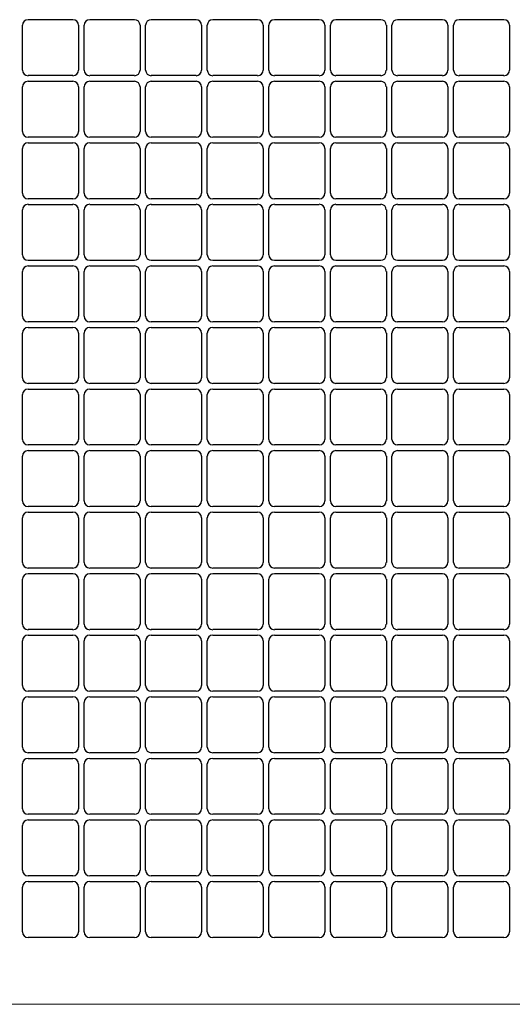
# Model space of a CAD drawing. Header units: millimetres. Extents: x 3501 to 4458, y 770 to 1067.
# Tile 9 of 16: x 4371 to 4377, y 897 to 910. Entities that reach past the tile are written whole.
import ezdxf

# ---------------------------------------------------------------- set-up
doc = ezdxf.new("R2010")
doc.units = ezdxf.units.MM
doc.linetypes.add('Durchgehend', pattern=[0])
doc.layers.add('Sichtbar (ISO)', color=7, linetype='Durchgehend', lineweight=25)
doc.layers.add('Sichtbar schmal (ISO)', color=7, linetype='Continuous', lineweight=9)

msp = doc.modelspace()

# ---------------------------------------------------------------- linework, layer by layer
at = {"layer": 'Sichtbar (ISO)'}
for p, q in [((4370.863, 909.863), (4371.444, 909.863)), ((4371.662, 909.863), (4372.243, 909.863)), ((4372.46, 909.863), (4373.041, 909.863)), ((4373.259, 909.863), (4373.839, 909.863)), ((4374.057, 909.863), (4374.638, 909.863)), ((4374.856, 909.863), (4375.436, 909.863)), ((4375.654, 909.863), (4376.235, 909.863)), ((4376.453, 909.863), (4377.033, 909.863)), ((4370.791, 909.209), (4370.791, 909.79)), ((4371.517, 909.79), (4371.517, 909.209)), ((4371.589, 909.209), (4371.589, 909.79)), ((4372.315, 909.79), (4372.315, 909.209)), ((4372.388, 909.209), (4372.388, 909.79)), ((4373.114, 909.79), (4373.114, 909.209)), ((4373.186, 909.209), (4373.186, 909.79)), ((4373.912, 909.79), (4373.912, 909.209)), ((4373.985, 909.209), (4373.985, 909.79)), ((4374.71, 909.79), (4374.71, 909.209)), ((4374.783, 909.209), (4374.783, 909.79)), ((4375.509, 909.79), (4375.509, 909.209)), ((4375.581, 909.209), (4375.581, 909.79)), ((4376.307, 909.79), (4376.307, 909.209)), ((4376.38, 909.209), (4376.38, 909.79)), ((4377.106, 909.79), (4377.106, 909.209)), ((4371.444, 909.137), (4370.863, 909.137)), ((4372.243, 909.137), (4371.662, 909.137)), ((4373.041, 909.137), (4372.46, 909.137)), ((4373.839, 909.137), (4373.259, 909.137)), ((4374.638, 909.137), (4374.057, 909.137)), ((4375.436, 909.137), (4374.856, 909.137)), ((4376.235, 909.137), (4375.654, 909.137)), ((4377.033, 909.137), (4376.453, 909.137)), ((4370.791, 908.411), (4370.791, 908.991)), ((4370.863, 909.064), (4371.444, 909.064)), ((4371.517, 908.991), (4371.517, 908.411)), ((4371.589, 908.411), (4371.589, 908.991)), ((4371.662, 909.064), (4372.243, 909.064)), ((4372.315, 908.991), (4372.315, 908.411)), ((4372.388, 908.411), (4372.388, 908.991)), ((4372.46, 909.064), (4373.041, 909.064)), ((4373.114, 908.991), (4373.114, 908.411)), ((4373.186, 908.411), (4373.186, 908.991)), ((4373.259, 909.064), (4373.839, 909.064)), ((4373.912, 908.991), (4373.912, 908.411)), ((4373.985, 908.411), (4373.985, 908.991)), ((4374.057, 909.064), (4374.638, 909.064)), ((4374.71, 908.991), (4374.71, 908.411)), ((4374.783, 908.411), (4374.783, 908.991)), ((4374.856, 909.064), (4375.436, 909.064)), ((4375.509, 908.991), (4375.509, 908.411)), ((4375.581, 908.411), (4375.581, 908.991)), ((4375.654, 909.064), (4376.235, 909.064)), ((4376.307, 908.991), (4376.307, 908.411)), ((4376.38, 908.411), (4376.38, 908.991)), ((4376.453, 909.064), (4377.033, 909.064)), ((4377.106, 908.991), (4377.106, 908.411)), ((4371.444, 908.338), (4370.863, 908.338)), ((4372.243, 908.338), (4371.662, 908.338)), ((4373.041, 908.338), (4372.46, 908.338)), ((4373.839, 908.338), (4373.259, 908.338)), ((4374.638, 908.338), (4374.057, 908.338)), ((4375.436, 908.338), (4374.856, 908.338)), ((4376.235, 908.338), (4375.654, 908.338)), ((4377.033, 908.338), (4376.453, 908.338)), ((4370.791, 907.612), (4370.791, 908.193)), ((4370.863, 908.266), (4371.444, 908.266)), ((4371.517, 908.193), (4371.517, 907.612)), ((4371.589, 907.612), (4371.589, 908.193)), ((4371.662, 908.266), (4372.243, 908.266)), ((4372.315, 908.193), (4372.315, 907.612)), ((4372.388, 907.612), (4372.388, 908.193)), ((4372.46, 908.266), (4373.041, 908.266)), ((4373.114, 908.193), (4373.114, 907.612)), ((4373.186, 907.612), (4373.186, 908.193)), ((4373.259, 908.266), (4373.839, 908.266)), ((4373.912, 908.193), (4373.912, 907.612)), ((4373.985, 907.612), (4373.985, 908.193)), ((4374.057, 908.266), (4374.638, 908.266)), ((4374.71, 908.193), (4374.71, 907.612)), ((4374.783, 907.612), (4374.783, 908.193)), ((4374.856, 908.266), (4375.436, 908.266)), ((4375.509, 908.193), (4375.509, 907.612)), ((4375.581, 907.612), (4375.581, 908.193)), ((4375.654, 908.266), (4376.235, 908.266)), ((4376.307, 908.193), (4376.307, 907.612)), ((4376.38, 907.612), (4376.38, 908.193)), ((4376.453, 908.266), (4377.033, 908.266)), ((4377.106, 908.193), (4377.106, 907.612)), ((4371.444, 907.54), (4370.863, 907.54)), ((4372.243, 907.54), (4371.662, 907.54)), ((4373.041, 907.54), (4372.46, 907.54)), ((4373.839, 907.54), (4373.259, 907.54)), ((4374.638, 907.54), (4374.057, 907.54)), ((4375.436, 907.54), (4374.856, 907.54)), ((4376.235, 907.54), (4375.654, 907.54)), ((4377.033, 907.54), (4376.453, 907.54)), ((4370.863, 907.467), (4371.444, 907.467)), ((4371.662, 907.467), (4372.243, 907.467)), ((4372.46, 907.467), (4373.041, 907.467)), ((4373.259, 907.467), (4373.839, 907.467)), ((4374.057, 907.467), (4374.638, 907.467)), ((4374.856, 907.467), (4375.436, 907.467)), ((4375.654, 907.467), (4376.235, 907.467)), ((4376.453, 907.467), (4377.033, 907.467)), ((4370.791, 906.814), (4370.791, 907.395)), ((4371.517, 907.395), (4371.517, 906.814)), ((4371.589, 906.814), (4371.589, 907.395)), ((4372.315, 907.395), (4372.315, 906.814)), ((4372.388, 906.814), (4372.388, 907.395)), ((4373.114, 907.395), (4373.114, 906.814)), ((4373.186, 906.814), (4373.186, 907.395)), ((4373.912, 907.395), (4373.912, 906.814)), ((4373.985, 906.814), (4373.985, 907.395)), ((4374.71, 907.395), (4374.71, 906.814)), ((4374.783, 906.814), (4374.783, 907.395)), ((4375.509, 907.395), (4375.509, 906.814)), ((4375.581, 906.814), (4375.581, 907.395)), ((4376.307, 907.395), (4376.307, 906.814)), ((4376.38, 906.814), (4376.38, 907.395)), ((4377.106, 907.395), (4377.106, 906.814)), ((4371.444, 906.741), (4370.863, 906.741)), ((4370.863, 906.669), (4371.444, 906.669)), ((4372.243, 906.741), (4371.662, 906.741)), ((4371.662, 906.669), (4372.243, 906.669)), ((4373.041, 906.741), (4372.46, 906.741)), ((4372.46, 906.669), (4373.041, 906.669)), ((4373.839, 906.741), (4373.259, 906.741)), ((4373.259, 906.669), (4373.839, 906.669)), ((4374.638, 906.741), (4374.057, 906.741)), ((4374.057, 906.669), (4374.638, 906.669)), ((4375.436, 906.741), (4374.856, 906.741)), ((4374.856, 906.669), (4375.436, 906.669)), ((4376.235, 906.741), (4375.654, 906.741)), ((4375.654, 906.669), (4376.235, 906.669)), ((4377.033, 906.741), (4376.453, 906.741)), ((4376.453, 906.669), (4377.033, 906.669)), ((4370.791, 906.016), (4370.791, 906.596)), ((4371.517, 906.596), (4371.517, 906.016)), ((4371.589, 906.016), (4371.589, 906.596)), ((4372.315, 906.596), (4372.315, 906.016)), ((4372.388, 906.016), (4372.388, 906.596)), ((4373.114, 906.596), (4373.114, 906.016)), ((4373.186, 906.016), (4373.186, 906.596)), ((4373.912, 906.596), (4373.912, 906.016)), ((4373.985, 906.016), (4373.985, 906.596)), ((4374.71, 906.596), (4374.71, 906.016)), ((4374.783, 906.016), (4374.783, 906.596)), ((4375.509, 906.596), (4375.509, 906.016)), ((4375.581, 906.016), (4375.581, 906.596)), ((4376.307, 906.596), (4376.307, 906.016)), ((4376.38, 906.016), (4376.38, 906.596)), ((4377.106, 906.596), (4377.106, 906.016)), ((4371.444, 905.943), (4370.863, 905.943)), ((4372.243, 905.943), (4371.662, 905.943)), ((4373.041, 905.943), (4372.46, 905.943)), ((4373.839, 905.943), (4373.259, 905.943)), ((4374.638, 905.943), (4374.057, 905.943)), ((4375.436, 905.943), (4374.856, 905.943)), ((4376.235, 905.943), (4375.654, 905.943)), ((4377.033, 905.943), (4376.453, 905.943)), ((4370.791, 905.217), (4370.791, 905.798)), ((4370.863, 905.87), (4371.444, 905.87)), ((4371.517, 905.798), (4371.517, 905.217)), ((4371.589, 905.217), (4371.589, 905.798)), ((4371.662, 905.87), (4372.243, 905.87)), ((4372.315, 905.798), (4372.315, 905.217)), ((4372.388, 905.217), (4372.388, 905.798)), ((4372.46, 905.87), (4373.041, 905.87)), ((4373.114, 905.798), (4373.114, 905.217)), ((4373.186, 905.217), (4373.186, 905.798)), ((4373.259, 905.87), (4373.839, 905.87)), ((4373.912, 905.798), (4373.912, 905.217)), ((4373.985, 905.217), (4373.985, 905.798)), ((4374.057, 905.87), (4374.638, 905.87)), ((4374.71, 905.798), (4374.71, 905.217)), ((4374.783, 905.217), (4374.783, 905.798)), ((4374.856, 905.87), (4375.436, 905.87)), ((4375.509, 905.798), (4375.509, 905.217)), ((4375.581, 905.217), (4375.581, 905.798)), ((4375.654, 905.87), (4376.235, 905.87)), ((4376.307, 905.798), (4376.307, 905.217)), ((4376.38, 905.217), (4376.38, 905.798)), ((4376.453, 905.87), (4377.033, 905.87)), ((4377.106, 905.798), (4377.106, 905.217)), ((4371.444, 905.145), (4370.863, 905.145)), ((4372.243, 905.145), (4371.662, 905.145)), ((4373.041, 905.145), (4372.46, 905.145)), ((4373.839, 905.145), (4373.259, 905.145)), ((4374.638, 905.145), (4374.057, 905.145)), ((4375.436, 905.145), (4374.856, 905.145)), ((4376.235, 905.145), (4375.654, 905.145)), ((4377.033, 905.145), (4376.453, 905.145)), ((4370.791, 904.419), (4370.791, 904.999)), ((4370.863, 905.072), (4371.444, 905.072)), ((4371.517, 904.999), (4371.517, 904.419)), ((4371.589, 904.419), (4371.589, 904.999)), ((4371.662, 905.072), (4372.243, 905.072)), ((4372.315, 904.999), (4372.315, 904.419)), ((4372.388, 904.419), (4372.388, 904.999)), ((4372.46, 905.072), (4373.041, 905.072)), ((4373.114, 904.999), (4373.114, 904.419)), ((4373.186, 904.419), (4373.186, 904.999)), ((4373.259, 905.072), (4373.839, 905.072)), ((4373.912, 904.999), (4373.912, 904.419)), ((4373.985, 904.419), (4373.985, 904.999)), ((4374.057, 905.072), (4374.638, 905.072)), ((4374.71, 904.999), (4374.71, 904.419)), ((4374.783, 904.419), (4374.783, 904.999)), ((4374.856, 905.072), (4375.436, 905.072)), ((4375.509, 904.999), (4375.509, 904.419)), ((4375.581, 904.419), (4375.581, 904.999)), ((4375.654, 905.072), (4376.235, 905.072)), ((4376.307, 904.999), (4376.307, 904.419)), ((4376.38, 904.419), (4376.38, 904.999)), ((4376.453, 905.072), (4377.033, 905.072)), ((4377.106, 904.999), (4377.106, 904.419)), ((4371.444, 904.346), (4370.863, 904.346)), ((4372.243, 904.346), (4371.662, 904.346)), ((4373.041, 904.346), (4372.46, 904.346)), ((4373.839, 904.346), (4373.259, 904.346)), ((4374.638, 904.346), (4374.057, 904.346)), ((4375.436, 904.346), (4374.856, 904.346)), ((4376.235, 904.346), (4375.654, 904.346)), ((4377.033, 904.346), (4376.453, 904.346)), ((4370.863, 904.273), (4371.444, 904.273)), ((4371.662, 904.273), (4372.243, 904.273)), ((4372.46, 904.273), (4373.041, 904.273)), ((4373.259, 904.273), (4373.839, 904.273)), ((4374.057, 904.273), (4374.638, 904.273)), ((4374.856, 904.273), (4375.436, 904.273)), ((4375.654, 904.273), (4376.235, 904.273)), ((4376.453, 904.273), (4377.033, 904.273)), ((4370.791, 903.62), (4370.791, 904.201)), ((4371.517, 904.201), (4371.517, 903.62)), ((4371.589, 903.62), (4371.589, 904.201)), ((4372.315, 904.201), (4372.315, 903.62)), ((4372.388, 903.62), (4372.388, 904.201)), ((4373.114, 904.201), (4373.114, 903.62)), ((4373.186, 903.62), (4373.186, 904.201)), ((4373.912, 904.201), (4373.912, 903.62)), ((4373.985, 903.62), (4373.985, 904.201)), ((4374.71, 904.201), (4374.71, 903.62)), ((4374.783, 903.62), (4374.783, 904.201)), ((4375.509, 904.201), (4375.509, 903.62)), ((4375.581, 903.62), (4375.581, 904.201)), ((4376.307, 904.201), (4376.307, 903.62)), ((4376.38, 903.62), (4376.38, 904.201)), ((4377.106, 904.201), (4377.106, 903.62)), ((4371.444, 903.548), (4370.863, 903.548)), ((4370.863, 903.475), (4371.444, 903.475)), ((4372.243, 903.548), (4371.662, 903.548)), ((4371.662, 903.475), (4372.243, 903.475)), ((4373.041, 903.548), (4372.46, 903.548)), ((4372.46, 903.475), (4373.041, 903.475)), ((4373.839, 903.548), (4373.259, 903.548)), ((4373.259, 903.475), (4373.839, 903.475)), ((4374.638, 903.548), (4374.057, 903.548)), ((4374.057, 903.475), (4374.638, 903.475)), ((4375.436, 903.548), (4374.856, 903.548)), ((4374.856, 903.475), (4375.436, 903.475)), ((4376.235, 903.548), (4375.654, 903.548)), ((4375.654, 903.475), (4376.235, 903.475)), ((4377.033, 903.548), (4376.453, 903.548)), ((4376.453, 903.475), (4377.033, 903.475)), ((4370.791, 902.822), (4370.791, 903.402)), ((4371.517, 903.402), (4371.517, 902.822)), ((4371.589, 902.822), (4371.589, 903.402)), ((4372.315, 903.402), (4372.315, 902.822)), ((4372.388, 902.822), (4372.388, 903.402)), ((4373.114, 903.402), (4373.114, 902.822)), ((4373.186, 902.822), (4373.186, 903.402)), ((4373.912, 903.402), (4373.912, 902.822)), ((4373.985, 902.822), (4373.985, 903.402)), ((4374.71, 903.402), (4374.71, 902.822)), ((4374.783, 902.822), (4374.783, 903.402)), ((4375.509, 903.402), (4375.509, 902.822)), ((4375.581, 902.822), (4375.581, 903.402)), ((4376.307, 903.402), (4376.307, 902.822)), ((4376.38, 902.822), (4376.38, 903.402)), ((4377.106, 903.402), (4377.106, 902.822)), ((4371.444, 902.749), (4370.863, 902.749)), ((4372.243, 902.749), (4371.662, 902.749)), ((4373.041, 902.749), (4372.46, 902.749)), ((4373.839, 902.749), (4373.259, 902.749)), ((4374.638, 902.749), (4374.057, 902.749)), ((4375.436, 902.749), (4374.856, 902.749)), ((4376.235, 902.749), (4375.654, 902.749)), ((4377.033, 902.749), (4376.453, 902.749)), ((4370.791, 902.023), (4370.791, 902.604)), ((4370.863, 902.677), (4371.444, 902.677)), ((4371.517, 902.604), (4371.517, 902.023)), ((4371.589, 902.023), (4371.589, 902.604)), ((4371.662, 902.677), (4372.243, 902.677)), ((4372.315, 902.604), (4372.315, 902.023)), ((4372.388, 902.023), (4372.388, 902.604)), ((4372.46, 902.677), (4373.041, 902.677)), ((4373.114, 902.604), (4373.114, 902.023)), ((4373.186, 902.023), (4373.186, 902.604)), ((4373.259, 902.677), (4373.839, 902.677)), ((4373.912, 902.604), (4373.912, 902.023)), ((4373.985, 902.023), (4373.985, 902.604)), ((4374.057, 902.677), (4374.638, 902.677)), ((4374.71, 902.604), (4374.71, 902.023)), ((4374.783, 902.023), (4374.783, 902.604)), ((4374.856, 902.677), (4375.436, 902.677)), ((4375.509, 902.604), (4375.509, 902.023)), ((4375.581, 902.023), (4375.581, 902.604)), ((4375.654, 902.677), (4376.235, 902.677)), ((4376.307, 902.604), (4376.307, 902.023)), ((4376.38, 902.023), (4376.38, 902.604)), ((4376.453, 902.677), (4377.033, 902.677)), ((4377.106, 902.604), (4377.106, 902.023)), ((4371.444, 901.951), (4370.863, 901.951)), ((4372.243, 901.951), (4371.662, 901.951)), ((4373.041, 901.951), (4372.46, 901.951)), ((4373.839, 901.951), (4373.259, 901.951)), ((4374.638, 901.951), (4374.057, 901.951)), ((4375.436, 901.951), (4374.856, 901.951)), ((4376.235, 901.951), (4375.654, 901.951)), ((4377.033, 901.951), (4376.453, 901.951)), ((4370.791, 901.225), (4370.791, 901.806)), ((4370.863, 901.878), (4371.444, 901.878)), ((4371.517, 901.806), (4371.517, 901.225)), ((4371.589, 901.225), (4371.589, 901.806)), ((4371.662, 901.878), (4372.243, 901.878)), ((4372.315, 901.806), (4372.315, 901.225)), ((4372.388, 901.225), (4372.388, 901.806)), ((4372.46, 901.878), (4373.041, 901.878)), ((4373.114, 901.806), (4373.114, 901.225)), ((4373.186, 901.225), (4373.186, 901.806)), ((4373.259, 901.878), (4373.839, 901.878)), ((4373.912, 901.806), (4373.912, 901.225)), ((4373.985, 901.225), (4373.985, 901.806)), ((4374.057, 901.878), (4374.638, 901.878)), ((4374.71, 901.806), (4374.71, 901.225)), ((4374.783, 901.225), (4374.783, 901.806)), ((4374.856, 901.878), (4375.436, 901.878)), ((4375.509, 901.806), (4375.509, 901.225)), ((4375.581, 901.225), (4375.581, 901.806)), ((4375.654, 901.878), (4376.235, 901.878)), ((4376.307, 901.806), (4376.307, 901.225)), ((4376.38, 901.225), (4376.38, 901.806)), ((4376.453, 901.878), (4377.033, 901.878)), ((4377.106, 901.806), (4377.106, 901.225)), ((4371.444, 901.152), (4370.863, 901.152)), ((4372.243, 901.152), (4371.662, 901.152)), ((4373.041, 901.152), (4372.46, 901.152)), ((4373.839, 901.152), (4373.259, 901.152)), ((4374.638, 901.152), (4374.057, 901.152)), ((4375.436, 901.152), (4374.856, 901.152)), ((4376.235, 901.152), (4375.654, 901.152)), ((4377.033, 901.152), (4376.453, 901.152)), ((4370.863, 901.08), (4371.444, 901.08)), ((4371.662, 901.08), (4372.243, 901.08)), ((4372.46, 901.08), (4373.041, 901.08)), ((4373.259, 901.08), (4373.839, 901.08)), ((4374.057, 901.08), (4374.638, 901.08)), ((4374.856, 901.08), (4375.436, 901.08)), ((4375.654, 901.08), (4376.235, 901.08)), ((4376.453, 901.08), (4377.033, 901.08)), ((4370.791, 900.427), (4370.791, 901.007)), ((4371.517, 901.007), (4371.517, 900.427)), ((4371.589, 900.427), (4371.589, 901.007)), ((4372.315, 901.007), (4372.315, 900.427)), ((4372.388, 900.427), (4372.388, 901.007)), ((4373.114, 901.007), (4373.114, 900.427)), ((4373.186, 900.427), (4373.186, 901.007)), ((4373.912, 901.007), (4373.912, 900.427)), ((4373.985, 900.427), (4373.985, 901.007)), ((4374.71, 901.007), (4374.71, 900.427)), ((4374.783, 900.427), (4374.783, 901.007)), ((4375.509, 901.007), (4375.509, 900.427)), ((4375.581, 900.427), (4375.581, 901.007)), ((4376.307, 901.007), (4376.307, 900.427)), ((4376.38, 900.427), (4376.38, 901.007)), ((4377.106, 901.007), (4377.106, 900.427)), ((4371.444, 900.354), (4370.863, 900.354)), ((4370.863, 900.281), (4371.444, 900.281)), ((4372.243, 900.354), (4371.662, 900.354)), ((4371.662, 900.281), (4372.243, 900.281)), ((4373.041, 900.354), (4372.46, 900.354)), ((4372.46, 900.281), (4373.041, 900.281)), ((4373.839, 900.354), (4373.259, 900.354)), ((4373.259, 900.281), (4373.839, 900.281)), ((4374.638, 900.354), (4374.057, 900.354)), ((4374.057, 900.281), (4374.638, 900.281)), ((4375.436, 900.354), (4374.856, 900.354)), ((4374.856, 900.281), (4375.436, 900.281)), ((4376.235, 900.354), (4375.654, 900.354)), ((4375.654, 900.281), (4376.235, 900.281)), ((4377.033, 900.354), (4376.453, 900.354)), ((4376.453, 900.281), (4377.033, 900.281)), ((4370.791, 899.628), (4370.791, 900.209)), ((4371.517, 900.209), (4371.517, 899.628)), ((4371.589, 899.628), (4371.589, 900.209)), ((4372.315, 900.209), (4372.315, 899.628)), ((4372.388, 899.628), (4372.388, 900.209)), ((4373.114, 900.209), (4373.114, 899.628)), ((4373.186, 899.628), (4373.186, 900.209)), ((4373.912, 900.209), (4373.912, 899.628)), ((4373.985, 899.628), (4373.985, 900.209)), ((4374.71, 900.209), (4374.71, 899.628)), ((4374.783, 899.628), (4374.783, 900.209)), ((4375.509, 900.209), (4375.509, 899.628)), ((4375.581, 899.628), (4375.581, 900.209)), ((4376.307, 900.209), (4376.307, 899.628)), ((4376.38, 899.628), (4376.38, 900.209)), ((4377.106, 900.209), (4377.106, 899.628)), ((4371.444, 899.556), (4370.863, 899.556)), ((4372.243, 899.556), (4371.662, 899.556)), ((4373.041, 899.556), (4372.46, 899.556)), ((4373.839, 899.556), (4373.259, 899.556)), ((4374.638, 899.556), (4374.057, 899.556)), ((4375.436, 899.556), (4374.856, 899.556)), ((4376.235, 899.556), (4375.654, 899.556)), ((4377.033, 899.556), (4376.453, 899.556)), ((4370.791, 898.83), (4370.791, 899.41)), ((4370.863, 899.483), (4371.444, 899.483)), ((4371.517, 899.41), (4371.517, 898.83)), ((4371.589, 898.83), (4371.589, 899.41)), ((4371.662, 899.483), (4372.243, 899.483)), ((4372.315, 899.41), (4372.315, 898.83)), ((4372.388, 898.83), (4372.388, 899.41)), ((4372.46, 899.483), (4373.041, 899.483)), ((4373.114, 899.41), (4373.114, 898.83)), ((4373.186, 898.83), (4373.186, 899.41)), ((4373.259, 899.483), (4373.839, 899.483)), ((4373.912, 899.41), (4373.912, 898.83)), ((4373.985, 898.83), (4373.985, 899.41)), ((4374.057, 899.483), (4374.638, 899.483)), ((4374.71, 899.41), (4374.71, 898.83)), ((4374.783, 898.83), (4374.783, 899.41)), ((4374.856, 899.483), (4375.436, 899.483)), ((4375.509, 899.41), (4375.509, 898.83)), ((4375.581, 898.83), (4375.581, 899.41)), ((4375.654, 899.483), (4376.235, 899.483)), ((4376.307, 899.41), (4376.307, 898.83)), ((4376.38, 898.83), (4376.38, 899.41)), ((4376.453, 899.483), (4377.033, 899.483)), ((4377.106, 899.41), (4377.106, 898.83)), ((4371.444, 898.757), (4370.863, 898.757)), ((4372.243, 898.757), (4371.662, 898.757)), ((4373.041, 898.757), (4372.46, 898.757)), ((4373.839, 898.757), (4373.259, 898.757)), ((4374.638, 898.757), (4374.057, 898.757)), ((4375.436, 898.757), (4374.856, 898.757)), ((4376.235, 898.757), (4375.654, 898.757)), ((4377.033, 898.757), (4376.453, 898.757)), ((4370.791, 898.031), (4370.791, 898.612)), ((4370.863, 898.684), (4371.444, 898.684)), ((4371.517, 898.612), (4371.517, 898.031)), ((4371.589, 898.031), (4371.589, 898.612)), ((4371.662, 898.684), (4372.243, 898.684)), ((4372.315, 898.612), (4372.315, 898.031)), ((4372.388, 898.031), (4372.388, 898.612)), ((4372.46, 898.684), (4373.041, 898.684)), ((4373.114, 898.612), (4373.114, 898.031)), ((4373.186, 898.031), (4373.186, 898.612)), ((4373.259, 898.684), (4373.839, 898.684)), ((4373.912, 898.612), (4373.912, 898.031)), ((4373.985, 898.031), (4373.985, 898.612)), ((4374.057, 898.684), (4374.638, 898.684)), ((4374.71, 898.612), (4374.71, 898.031)), ((4374.783, 898.031), (4374.783, 898.612)), ((4374.856, 898.684), (4375.436, 898.684)), ((4375.509, 898.612), (4375.509, 898.031)), ((4375.581, 898.031), (4375.581, 898.612)), ((4375.654, 898.684), (4376.235, 898.684)), ((4376.307, 898.612), (4376.307, 898.031)), ((4376.38, 898.031), (4376.38, 898.612)), ((4376.453, 898.684), (4377.033, 898.684)), ((4377.106, 898.612), (4377.106, 898.031)), ((4371.444, 897.959), (4370.863, 897.959)), ((4372.243, 897.959), (4371.662, 897.959)), ((4373.041, 897.959), (4372.46, 897.959)), ((4373.839, 897.959), (4373.259, 897.959)), ((4374.638, 897.959), (4374.057, 897.959)), ((4375.436, 897.959), (4374.856, 897.959)), ((4376.235, 897.959), (4375.654, 897.959)), ((4377.033, 897.959), (4376.453, 897.959))]:
    msp.add_line(p, q, dxfattribs=at)
for centre, start, end in [((4370.863, 909.79), 90, 180), ((4371.444, 909.79), 0, 90), ((4371.662, 909.79), 90, 180), ((4372.243, 909.79), 0, 90), ((4372.46, 909.79), 90, 180), ((4373.041, 909.79), 0, 90), ((4373.259, 909.79), 90, 180), ((4373.839, 909.79), 0, 90), ((4374.057, 909.79), 90, 180), ((4374.638, 909.79), 0, 90), ((4374.856, 909.79), 90, 180), ((4375.436, 909.79), 0, 90), ((4375.654, 909.79), 90, 180), ((4376.235, 909.79), 0, 90), ((4376.453, 909.79), 90, 180), ((4377.033, 909.79), 0, 90), ((4370.863, 909.209), 180, 270), ((4371.444, 909.209), 270, 0), ((4371.662, 909.209), 180, 270), ((4372.243, 909.209), 270, 0), ((4372.46, 909.209), 180, 270), ((4373.041, 909.209), 270, 0), ((4373.259, 909.209), 180, 270), ((4373.839, 909.209), 270, 0), ((4374.057, 909.209), 180, 270), ((4374.638, 909.209), 270, 0), ((4374.856, 909.209), 180, 270), ((4375.436, 909.209), 270, 0), ((4375.654, 909.209), 180, 270), ((4376.235, 909.209), 270, 0), ((4376.453, 909.209), 180, 270), ((4377.033, 909.209), 270, 0), ((4370.863, 908.991), 90, 180), ((4371.444, 908.991), 0, 90), ((4371.662, 908.991), 90, 180), ((4372.243, 908.991), 0, 90), ((4372.46, 908.991), 90, 180), ((4373.041, 908.991), 0, 90), ((4373.259, 908.991), 90, 180), ((4373.839, 908.991), 0, 90), ((4374.057, 908.991), 90, 180), ((4374.638, 908.991), 0, 90), ((4374.856, 908.991), 90, 180), ((4375.436, 908.991), 0, 90), ((4375.654, 908.991), 90, 180), ((4376.235, 908.991), 0, 90), ((4376.453, 908.991), 90, 180), ((4377.033, 908.991), 0, 90), ((4370.863, 908.411), 180, 270), ((4371.444, 908.411), 270, 0), ((4371.662, 908.411), 180, 270), ((4372.243, 908.411), 270, 0), ((4372.46, 908.411), 180, 270), ((4373.041, 908.411), 270, 0), ((4373.259, 908.411), 180, 270), ((4373.839, 908.411), 270, 0), ((4374.057, 908.411), 180, 270), ((4374.638, 908.411), 270, 0), ((4374.856, 908.411), 180, 270), ((4375.436, 908.411), 270, 0), ((4375.654, 908.411), 180, 270), ((4376.235, 908.411), 270, 0), ((4376.453, 908.411), 180, 270), ((4377.033, 908.411), 270, 0), ((4370.863, 908.193), 90, 180), ((4371.444, 908.193), 0, 90), ((4371.662, 908.193), 90, 180), ((4372.243, 908.193), 0, 90), ((4372.46, 908.193), 90, 180), ((4373.041, 908.193), 0, 90), ((4373.259, 908.193), 90, 180), ((4373.839, 908.193), 0, 90), ((4374.057, 908.193), 90, 180), ((4374.638, 908.193), 0, 90), ((4374.856, 908.193), 90, 180), ((4375.436, 908.193), 0, 90), ((4375.654, 908.193), 90, 180), ((4376.235, 908.193), 0, 90), ((4376.453, 908.193), 90, 180), ((4377.033, 908.193), 0, 90), ((4370.863, 907.612), 180, 270), ((4371.444, 907.612), 270, 0), ((4371.662, 907.612), 180, 270), ((4372.243, 907.612), 270, 0), ((4372.46, 907.612), 180, 270), ((4373.041, 907.612), 270, 0), ((4373.259, 907.612), 180, 270), ((4373.839, 907.612), 270, 0), ((4374.057, 907.612), 180, 270), ((4374.638, 907.612), 270, 0), ((4374.856, 907.612), 180, 270), ((4375.436, 907.612), 270, 0), ((4375.654, 907.612), 180, 270), ((4376.235, 907.612), 270, 0), ((4376.453, 907.612), 180, 270), ((4377.033, 907.612), 270, 0), ((4370.863, 907.395), 90, 180), ((4371.444, 907.395), 0, 90), ((4371.662, 907.395), 90, 180), ((4372.243, 907.395), 0, 90), ((4372.46, 907.395), 90, 180), ((4373.041, 907.395), 0, 90), ((4373.259, 907.395), 90, 180), ((4373.839, 907.395), 0, 90), ((4374.057, 907.395), 90, 180), ((4374.638, 907.395), 0, 90), ((4374.856, 907.395), 90, 180), ((4375.436, 907.395), 0, 90), ((4375.654, 907.395), 90, 180), ((4376.235, 907.395), 0, 90), ((4376.453, 907.395), 90, 180), ((4377.033, 907.395), 0, 90), ((4370.863, 906.814), 180, 270), ((4371.444, 906.814), 270, 0), ((4371.662, 906.814), 180, 270), ((4372.243, 906.814), 270, 0), ((4372.46, 906.814), 180, 270), ((4373.041, 906.814), 270, 0), ((4373.259, 906.814), 180, 270), ((4373.839, 906.814), 270, 0), ((4374.057, 906.814), 180, 270), ((4374.638, 906.814), 270, 0), ((4374.856, 906.814), 180, 270), ((4375.436, 906.814), 270, 0), ((4375.654, 906.814), 180, 270), ((4376.235, 906.814), 270, 0), ((4376.453, 906.814), 180, 270), ((4377.033, 906.814), 270, 0), ((4370.863, 906.596), 90, 180), ((4371.444, 906.596), 0, 90), ((4371.662, 906.596), 90, 180), ((4372.243, 906.596), 0, 90), ((4372.46, 906.596), 90, 180), ((4373.041, 906.596), 0, 90), ((4373.259, 906.596), 90, 180), ((4373.839, 906.596), 0, 90), ((4374.057, 906.596), 90, 180), ((4374.638, 906.596), 0, 90), ((4374.856, 906.596), 90, 180), ((4375.436, 906.596), 0, 90), ((4375.654, 906.596), 90, 180), ((4376.235, 906.596), 0, 90), ((4376.453, 906.596), 90, 180), ((4377.033, 906.596), 0, 90), ((4370.863, 906.016), 180, 270), ((4371.444, 906.016), 270, 0), ((4371.662, 906.016), 180, 270), ((4372.243, 906.016), 270, 0), ((4372.46, 906.016), 180, 270), ((4373.041, 906.016), 270, 0), ((4373.259, 906.016), 180, 270), ((4373.839, 906.016), 270, 0), ((4374.057, 906.016), 180, 270), ((4374.638, 906.016), 270, 0), ((4374.856, 906.016), 180, 270), ((4375.436, 906.016), 270, 0), ((4375.654, 906.016), 180, 270), ((4376.235, 906.016), 270, 0), ((4376.453, 906.016), 180, 270), ((4377.033, 906.016), 270, 0), ((4370.863, 905.798), 90, 180), ((4371.444, 905.798), 0, 90), ((4371.662, 905.798), 90, 180), ((4372.243, 905.798), 0, 90), ((4372.46, 905.798), 90, 180), ((4373.041, 905.798), 0, 90), ((4373.259, 905.798), 90, 180), ((4373.839, 905.798), 0, 90), ((4374.057, 905.798), 90, 180), ((4374.638, 905.798), 0, 90), ((4374.856, 905.798), 90, 180), ((4375.436, 905.798), 0, 90), ((4375.654, 905.798), 90, 180), ((4376.235, 905.798), 0, 90), ((4376.453, 905.798), 90, 180), ((4377.033, 905.798), 0, 90), ((4370.863, 905.217), 180, 270), ((4371.444, 905.217), 270, 0), ((4371.662, 905.217), 180, 270), ((4372.243, 905.217), 270, 0), ((4372.46, 905.217), 180, 270), ((4373.041, 905.217), 270, 0), ((4373.259, 905.217), 180, 270), ((4373.839, 905.217), 270, 0), ((4374.057, 905.217), 180, 270), ((4374.638, 905.217), 270, 0), ((4374.856, 905.217), 180, 270), ((4375.436, 905.217), 270, 0), ((4375.654, 905.217), 180, 270), ((4376.235, 905.217), 270, 0), ((4376.453, 905.217), 180, 270), ((4377.033, 905.217), 270, 0), ((4370.863, 904.999), 90, 180), ((4371.444, 904.999), 0, 90), ((4371.662, 904.999), 90, 180), ((4372.243, 904.999), 0, 90), ((4372.46, 904.999), 90, 180), ((4373.041, 904.999), 0, 90), ((4373.259, 904.999), 90, 180), ((4373.839, 904.999), 0, 90), ((4374.057, 904.999), 90, 180), ((4374.638, 904.999), 0, 90), ((4374.856, 904.999), 90, 180), ((4375.436, 904.999), 0, 90), ((4375.654, 904.999), 90, 180), ((4376.235, 904.999), 0, 90), ((4376.453, 904.999), 90, 180), ((4377.033, 904.999), 0, 90), ((4370.863, 904.419), 180, 270), ((4371.444, 904.419), 270, 0), ((4371.662, 904.419), 180, 270), ((4372.243, 904.419), 270, 0), ((4372.46, 904.419), 180, 270), ((4373.041, 904.419), 270, 0), ((4373.259, 904.419), 180, 270), ((4373.839, 904.419), 270, 0), ((4374.057, 904.419), 180, 270), ((4374.638, 904.419), 270, 0), ((4374.856, 904.419), 180, 270), ((4375.436, 904.419), 270, 0), ((4375.654, 904.419), 180, 270), ((4376.235, 904.419), 270, 0), ((4376.453, 904.419), 180, 270), ((4377.033, 904.419), 270, 0), ((4370.863, 904.201), 90, 180), ((4371.444, 904.201), 0, 90), ((4371.662, 904.201), 90, 180), ((4372.243, 904.201), 0, 90), ((4372.46, 904.201), 90, 180), ((4373.041, 904.201), 0, 90), ((4373.259, 904.201), 90, 180), ((4373.839, 904.201), 0, 90), ((4374.057, 904.201), 90, 180), ((4374.638, 904.201), 0, 90), ((4374.856, 904.201), 90, 180), ((4375.436, 904.201), 0, 90), ((4375.654, 904.201), 90, 180), ((4376.235, 904.201), 0, 90), ((4376.453, 904.201), 90, 180), ((4377.033, 904.201), 0, 90), ((4370.863, 903.62), 180, 270), ((4371.444, 903.62), 270, 0), ((4371.662, 903.62), 180, 270), ((4372.243, 903.62), 270, 0), ((4372.46, 903.62), 180, 270), ((4373.041, 903.62), 270, 0), ((4373.259, 903.62), 180, 270), ((4373.839, 903.62), 270, 0), ((4374.057, 903.62), 180, 270), ((4374.638, 903.62), 270, 0), ((4374.856, 903.62), 180, 270), ((4375.436, 903.62), 270, 0), ((4375.654, 903.62), 180, 270), ((4376.235, 903.62), 270, 0), ((4376.453, 903.62), 180, 270), ((4377.033, 903.62), 270, 0), ((4370.863, 903.402), 90, 180), ((4371.444, 903.402), 0, 90), ((4371.662, 903.402), 90, 180), ((4372.243, 903.402), 0, 90), ((4372.46, 903.402), 90, 180), ((4373.041, 903.402), 0, 90), ((4373.259, 903.402), 90, 180), ((4373.839, 903.402), 0, 90), ((4374.057, 903.402), 90, 180), ((4374.638, 903.402), 0, 90), ((4374.856, 903.402), 90, 180), ((4375.436, 903.402), 0, 90), ((4375.654, 903.402), 90, 180), ((4376.235, 903.402), 0, 90), ((4376.453, 903.402), 90, 180), ((4377.033, 903.402), 0, 90), ((4370.863, 902.822), 180, 270), ((4371.444, 902.822), 270, 0), ((4371.662, 902.822), 180, 270), ((4372.243, 902.822), 270, 0), ((4372.46, 902.822), 180, 270), ((4373.041, 902.822), 270, 0), ((4373.259, 902.822), 180, 270), ((4373.839, 902.822), 270, 0), ((4374.057, 902.822), 180, 270), ((4374.638, 902.822), 270, 0), ((4374.856, 902.822), 180, 270), ((4375.436, 902.822), 270, 0), ((4375.654, 902.822), 180, 270), ((4376.235, 902.822), 270, 0), ((4376.453, 902.822), 180, 270), ((4377.033, 902.822), 270, 0), ((4370.863, 902.604), 90, 180), ((4371.444, 902.604), 0, 90), ((4371.662, 902.604), 90, 180), ((4372.243, 902.604), 0, 90), ((4372.46, 902.604), 90, 180), ((4373.041, 902.604), 0, 90), ((4373.259, 902.604), 90, 180), ((4373.839, 902.604), 0, 90), ((4374.057, 902.604), 90, 180), ((4374.638, 902.604), 0, 90), ((4374.856, 902.604), 90, 180), ((4375.436, 902.604), 0, 90), ((4375.654, 902.604), 90, 180), ((4376.235, 902.604), 0, 90), ((4376.453, 902.604), 90, 180), ((4377.033, 902.604), 0, 90), ((4370.863, 902.023), 180, 270), ((4371.444, 902.023), 270, 0), ((4371.662, 902.023), 180, 270), ((4372.243, 902.023), 270, 0), ((4372.46, 902.023), 180, 270), ((4373.041, 902.023), 270, 0), ((4373.259, 902.023), 180, 270), ((4373.839, 902.023), 270, 0), ((4374.057, 902.023), 180, 270), ((4374.638, 902.023), 270, 0), ((4374.856, 902.023), 180, 270), ((4375.436, 902.023), 270, 0), ((4375.654, 902.023), 180, 270), ((4376.235, 902.023), 270, 0), ((4376.453, 902.023), 180, 270), ((4377.033, 902.023), 270, 0), ((4370.863, 901.806), 90, 180), ((4371.444, 901.806), 0, 90), ((4371.662, 901.806), 90, 180), ((4372.243, 901.806), 0, 90), ((4372.46, 901.806), 90, 180), ((4373.041, 901.806), 0, 90), ((4373.259, 901.806), 90, 180), ((4373.839, 901.806), 0, 90), ((4374.057, 901.806), 90, 180), ((4374.638, 901.806), 0, 90), ((4374.856, 901.806), 90, 180), ((4375.436, 901.806), 0, 90), ((4375.654, 901.806), 90, 180), ((4376.235, 901.806), 0, 90), ((4376.453, 901.806), 90, 180), ((4377.033, 901.806), 0, 90), ((4370.863, 901.225), 180, 270), ((4371.444, 901.225), 270, 0), ((4371.662, 901.225), 180, 270), ((4372.243, 901.225), 270, 0), ((4372.46, 901.225), 180, 270), ((4373.041, 901.225), 270, 0), ((4373.259, 901.225), 180, 270), ((4373.839, 901.225), 270, 0), ((4374.057, 901.225), 180, 270), ((4374.638, 901.225), 270, 0), ((4374.856, 901.225), 180, 270), ((4375.436, 901.225), 270, 0), ((4375.654, 901.225), 180, 270), ((4376.235, 901.225), 270, 0), ((4376.453, 901.225), 180, 270), ((4377.033, 901.225), 270, 0), ((4370.863, 901.007), 90, 180), ((4371.444, 901.007), 0, 90), ((4371.662, 901.007), 90, 180), ((4372.243, 901.007), 0, 90), ((4372.46, 901.007), 90, 180), ((4373.041, 901.007), 0, 90), ((4373.259, 901.007), 90, 180), ((4373.839, 901.007), 0, 90), ((4374.057, 901.007), 90, 180), ((4374.638, 901.007), 0, 90), ((4374.856, 901.007), 90, 180), ((4375.436, 901.007), 0, 90), ((4375.654, 901.007), 90, 180), ((4376.235, 901.007), 0, 90), ((4376.453, 901.007), 90, 180), ((4377.033, 901.007), 0, 90), ((4370.863, 900.427), 180, 270), ((4371.444, 900.427), 270, 0), ((4371.662, 900.427), 180, 270), ((4372.243, 900.427), 270, 0), ((4372.46, 900.427), 180, 270), ((4373.041, 900.427), 270, 0), ((4373.259, 900.427), 180, 270), ((4373.839, 900.427), 270, 0), ((4374.057, 900.427), 180, 270), ((4374.638, 900.427), 270, 0), ((4374.856, 900.427), 180, 270), ((4375.436, 900.427), 270, 0), ((4375.654, 900.427), 180, 270), ((4376.235, 900.427), 270, 0), ((4376.453, 900.427), 180, 270), ((4377.033, 900.427), 270, 0), ((4370.863, 900.209), 90, 180), ((4371.444, 900.209), 0, 90), ((4371.662, 900.209), 90, 180), ((4372.243, 900.209), 0, 90), ((4372.46, 900.209), 90, 180), ((4373.041, 900.209), 0, 90), ((4373.259, 900.209), 90, 180), ((4373.839, 900.209), 0, 90), ((4374.057, 900.209), 90, 180), ((4374.638, 900.209), 0, 90), ((4374.856, 900.209), 90, 180), ((4375.436, 900.209), 0, 90), ((4375.654, 900.209), 90, 180), ((4376.235, 900.209), 0, 90), ((4376.453, 900.209), 90, 180), ((4377.033, 900.209), 0, 90), ((4370.863, 899.628), 180, 270), ((4371.444, 899.628), 270, 0), ((4371.662, 899.628), 180, 270), ((4372.243, 899.628), 270, 0), ((4372.46, 899.628), 180, 270), ((4373.041, 899.628), 270, 0), ((4373.259, 899.628), 180, 270), ((4373.839, 899.628), 270, 0), ((4374.057, 899.628), 180, 270), ((4374.638, 899.628), 270, 0), ((4374.856, 899.628), 180, 270), ((4375.436, 899.628), 270, 0), ((4375.654, 899.628), 180, 270), ((4376.235, 899.628), 270, 0), ((4376.453, 899.628), 180, 270), ((4377.033, 899.628), 270, 0), ((4370.863, 899.41), 90, 180), ((4371.444, 899.41), 0, 90), ((4371.662, 899.41), 90, 180), ((4372.243, 899.41), 0, 90), ((4372.46, 899.41), 90, 180), ((4373.041, 899.41), 0, 90), ((4373.259, 899.41), 90, 180), ((4373.839, 899.41), 0, 90), ((4374.057, 899.41), 90, 180), ((4374.638, 899.41), 0, 90), ((4374.856, 899.41), 90, 180), ((4375.436, 899.41), 0, 90), ((4375.654, 899.41), 90, 180), ((4376.235, 899.41), 0, 90), ((4376.453, 899.41), 90, 180), ((4377.033, 899.41), 0, 90), ((4370.863, 898.83), 180, 270), ((4371.444, 898.83), 270, 0), ((4371.662, 898.83), 180, 270), ((4372.243, 898.83), 270, 0), ((4372.46, 898.83), 180, 270), ((4373.041, 898.83), 270, 0), ((4373.259, 898.83), 180, 270), ((4373.839, 898.83), 270, 0), ((4374.057, 898.83), 180, 270), ((4374.638, 898.83), 270, 0), ((4374.856, 898.83), 180, 270), ((4375.436, 898.83), 270, 0), ((4375.654, 898.83), 180, 270), ((4376.235, 898.83), 270, 0), ((4376.453, 898.83), 180, 270), ((4377.033, 898.83), 270, 0), ((4370.863, 898.612), 90, 180), ((4371.444, 898.612), 0, 90), ((4371.662, 898.612), 90, 180), ((4372.243, 898.612), 0, 90), ((4372.46, 898.612), 90, 180), ((4373.041, 898.612), 0, 90), ((4373.259, 898.612), 90, 180), ((4373.839, 898.612), 0, 90), ((4374.057, 898.612), 90, 180), ((4374.638, 898.612), 0, 90), ((4374.856, 898.612), 90, 180), ((4375.436, 898.612), 0, 90), ((4375.654, 898.612), 90, 180), ((4376.235, 898.612), 0, 90), ((4376.453, 898.612), 90, 180), ((4377.033, 898.612), 0, 90), ((4370.863, 898.031), 180, 270), ((4371.444, 898.031), 270, 0), ((4371.662, 898.031), 180, 270), ((4372.243, 898.031), 270, 0), ((4372.46, 898.031), 180, 270), ((4373.041, 898.031), 270, 0), ((4373.259, 898.031), 180, 270), ((4373.839, 898.031), 270, 0), ((4374.057, 898.031), 180, 270), ((4374.638, 898.031), 270, 0), ((4374.856, 898.031), 180, 270), ((4375.436, 898.031), 270, 0), ((4375.654, 898.031), 180, 270), ((4376.235, 898.031), 270, 0), ((4376.453, 898.031), 180, 270), ((4377.033, 898.031), 270, 0)]:
    msp.add_arc(centre, 0.0726, start, end, dxfattribs=at)
at = {"layer": 'Sichtbar schmal (ISO)'}
msp.add_line((4367.548, 897.091), (4386.712, 897.091), dxfattribs=at)

doc.saveas('drawing.dxf')
